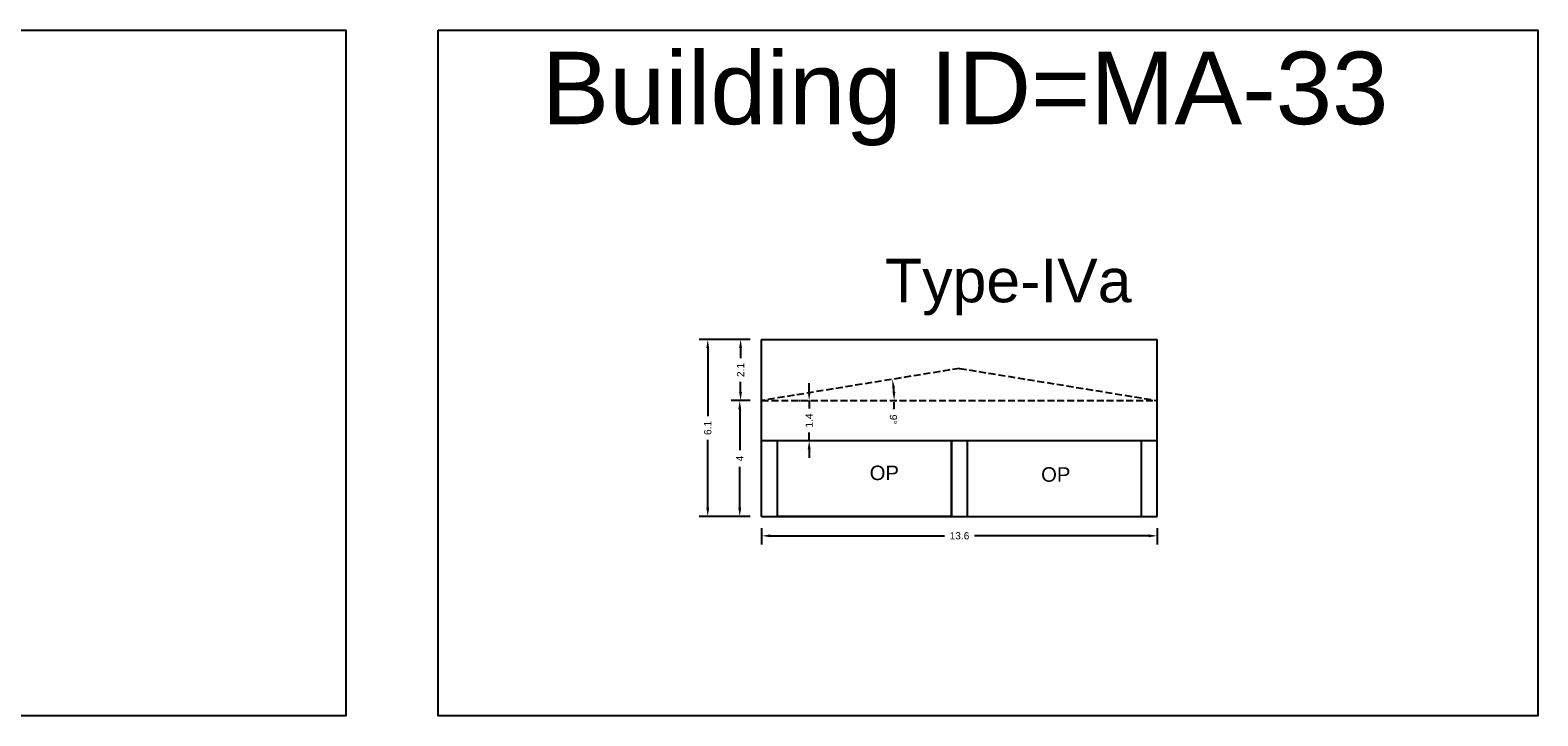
# Model space of a CAD drawing. Header units: metres. Extents: x 3416649 to 3417100, y -6712966 to -6712690.
# Tile 25 of 72: x 3416730 to 3416782, y -6712805 to -6712782. Entities that reach past the tile are written whole.
import ezdxf

# ---------------------------------------------------------------- set-up
doc = ezdxf.new("R2010")
doc.units = ezdxf.units.M
doc.linetypes.add('ACAD_ISO02W100', pattern=[15, 12, -3])
doc.layers.add('Dotted', color=7, linetype='ACAD_ISO02W100', plot=False)
doc.styles.get("Standard").update_dxf_attribs({"font": 'arial.ttf'})
doc.dimstyles.new('ISO-25', dxfattribs={"dimtxt": 0.25, "dimasz": 0.3, "dimexe": 0.3, "dimexo": 0.4, "dimgap": 0.2, "dimtad": 0, "dimdec": 1, "dimdsep": 46, "dimtxsty": 'Standard', "dimcen": 2.5, "dimadec": 0, "dimazin": 0, "dimtfac": 1, "dimtdec": 1, "dimtmove": 0, "dimatfit": 3, "dimfxl": 1, "dimarcsym": 0})

# ---------------------------------------------------------------- blocks, each defined once
blk = doc.blocks.new('*D262')
at = {"color": 0, "lineweight": -2, "transparency": 16777216}
for p, q in [((3416754.989, -6712798.976), (3416754.989, -6712799.543)), ((3416768.639, -6712798.976), (3416768.639, -6712799.543)), ((3416755.289, -6712799.243), (3416761.301, -6712799.243)), ((3416768.339, -6712799.243), (3416762.327, -6712799.243))]:
    blk.add_line(p, q, dxfattribs=at)
at = {"color": 0, "transparency": 16777216}
for points in [[(3416755.289, -6712799.193), (3416755.289, -6712799.293), (3416754.989, -6712799.243)], [(3416768.339, -6712799.193), (3416768.339, -6712799.293), (3416768.639, -6712799.243)]]:
    blk.add_solid(points, dxfattribs=at)
at = {"layer": 'Defpoints', "color": 0, "transparency": 16777216}
for p in [(3416754.989, -6712798.576), (3416768.639, -6712798.576), (3416768.639, -6712799.243)]:
    blk.add_point(p, dxfattribs=at)
at = {"color": 0, "transparency": 16777216, "insert": (3416761.814, -6712799.243), "char_height": 0.25, "attachment_point": 5}
blk.add_mtext('13.6', dxfattribs=at)
blk = doc.blocks.new('*D263')
at = {"layer": 'Defpoints', "color": 0, "ltscale": 0.02, "transparency": 16777216}
for p in [(3416761.814, -6712793.466), (3416759.536, -6712794.086), (3416754.989, -6712794.576), (3416754.989, -6712794.576), (3416768.639, -6712794.576)]:
    blk.add_point(p, dxfattribs=at)
at = {"layer": 'Dotted', "color": 0, "lineweight": -2, "ltscale": 0.02, "transparency": 16777216}
for start, end in [(3.7589, 5.4787), (356.2411, 360)]:
    blk.add_arc((3416754.989, -6712794.576), 4.574, start, end, dxfattribs=at)
at = {"layer": 'Dotted', "color": 0, "ltscale": 0.02, "transparency": 16777216}
for points in [[(3416759.492, -6712794.146), (3416759.591, -6712794.133), (3416759.503, -6712793.842)], [(3416759.602, -6712794.275), (3416759.503, -6712794.278), (3416759.562, -6712794.576)]]:
    blk.add_solid(points, dxfattribs=at)
at = {"layer": 'Dotted', "color": 0, "ltscale": 0.02, "transparency": 16777216, "insert": (3416759.53, -6712795.223), "char_height": 0.25, "attachment_point": 5, "rotation": 266.2411}
blk.add_mtext('9°', dxfattribs=at)
blk = doc.blocks.new('*D264')
at = {"color": 0, "lineweight": -2, "transparency": 16777216}
for p, q in [((3416754.589, -6712794.576), (3416753.934, -6712794.576)), ((3416754.234, -6712794.876), (3416754.234, -6712796.29)), ((3416754.234, -6712798.276), (3416754.234, -6712796.863)), ((3416754.589, -6712798.576), (3416753.934, -6712798.576))]:
    blk.add_line(p, q, dxfattribs=at)
at = {"color": 0, "transparency": 16777216}
for points in [[(3416754.184, -6712794.876), (3416754.284, -6712794.876), (3416754.234, -6712794.576)], [(3416754.184, -6712798.276), (3416754.284, -6712798.276), (3416754.234, -6712798.576)]]:
    blk.add_solid(points, dxfattribs=at)
at = {"layer": 'Defpoints', "color": 0, "transparency": 16777216}
for p in [(3416754.234, -6712794.576), (3416754.989, -6712794.576), (3416754.989, -6712798.576)]:
    blk.add_point(p, dxfattribs=at)
at = {"color": 0, "transparency": 16777216, "insert": (3416754.234, -6712796.576), "char_height": 0.25, "attachment_point": 5, "rotation": 90}
blk.add_mtext('4', dxfattribs=at)
blk = doc.blocks.new('*D265')
at = {"color": 0, "lineweight": -2, "transparency": 16777216}
for p, q in [((3416754.589, -6712792.466), (3416753.962, -6712792.466)), ((3416754.262, -6712792.766), (3416754.262, -6712793.116)), ((3416754.262, -6712794.276), (3416754.262, -6712793.927)), ((3416754.589, -6712794.576), (3416753.962, -6712794.576))]:
    blk.add_line(p, q, dxfattribs=at)
at = {"color": 0, "transparency": 16777216}
for points in [[(3416754.212, -6712792.766), (3416754.312, -6712792.766), (3416754.262, -6712792.466)], [(3416754.212, -6712794.276), (3416754.312, -6712794.276), (3416754.262, -6712794.576)]]:
    blk.add_solid(points, dxfattribs=at)
at = {"layer": 'Defpoints', "color": 0, "transparency": 16777216}
for p in [(3416754.262, -6712792.466), (3416754.989, -6712792.466), (3416754.989, -6712794.576)]:
    blk.add_point(p, dxfattribs=at)
at = {"color": 0, "transparency": 16777216, "insert": (3416754.262, -6712793.521), "char_height": 0.25, "attachment_point": 5, "rotation": 90}
blk.add_mtext('2.1', dxfattribs=at)
blk = doc.blocks.new('*D266')
at = {"color": 0, "lineweight": -2, "transparency": 16777216}
for p, q in [((3416754.589, -6712792.466), (3416752.83, -6712792.466)), ((3416753.13, -6712792.766), (3416753.13, -6712795.117)), ((3416753.13, -6712798.276), (3416753.13, -6712795.925)), ((3416754.589, -6712798.576), (3416752.83, -6712798.576))]:
    blk.add_line(p, q, dxfattribs=at)
at = {"color": 0, "transparency": 16777216}
for points in [[(3416753.08, -6712792.766), (3416753.18, -6712792.766), (3416753.13, -6712792.466)], [(3416753.08, -6712798.276), (3416753.18, -6712798.276), (3416753.13, -6712798.576)]]:
    blk.add_solid(points, dxfattribs=at)
at = {"layer": 'Defpoints', "color": 0, "transparency": 16777216}
for p in [(3416753.13, -6712792.466), (3416754.989, -6712792.466), (3416754.989, -6712798.576)]:
    blk.add_point(p, dxfattribs=at)
at = {"color": 0, "transparency": 16777216, "insert": (3416753.13, -6712795.521), "char_height": 0.25, "attachment_point": 5, "rotation": 90}
blk.add_mtext('6.1', dxfattribs=at)
blk = doc.blocks.new('*D267')
at = {"color": 0, "lineweight": -2, "transparency": 16777216}
for p, q in [((3416756.629, -6712794.276), (3416756.629, -6712793.976)), ((3416756.267, -6712794.576), (3416756.329, -6712794.576)), ((3416756.629, -6712794.576), (3416756.629, -6712794.851)), ((3416756.629, -6712795.956), (3416756.629, -6712795.682)), ((3416756.267, -6712795.956), (3416756.329, -6712795.956)), ((3416756.629, -6712796.256), (3416756.629, -6712796.556))]:
    blk.add_line(p, q, dxfattribs=at)
at = {"color": 0, "transparency": 16777216}
for points in [[(3416756.579, -6712794.276), (3416756.679, -6712794.276), (3416756.629, -6712794.576)], [(3416756.579, -6712796.256), (3416756.679, -6712796.256), (3416756.629, -6712795.956)]]:
    blk.add_solid(points, dxfattribs=at)
at = {"layer": 'Defpoints', "color": 0, "transparency": 16777216}
for p in [(3416756.629, -6712794.576), (3416756.667, -6712794.576), (3416756.667, -6712795.956)]:
    blk.add_point(p, dxfattribs=at)
at = {"color": 0, "transparency": 16777216, "insert": (3416756.629, -6712795.266), "char_height": 0.25, "attachment_point": 5, "rotation": 90}
blk.add_mtext('1.4', dxfattribs=at)

msp = doc.modelspace()

# ---------------------------------------------------------------- linework, layer by layer
for points in [[(3416691.857, -6712781.797), (3416740.65, -6712781.797), (3416740.65, -6712805.453), (3416691.857, -6712805.453)], [(3416743.833, -6712781.797), (3416781.766, -6712781.797), (3416781.766, -6712805.453), (3416743.833, -6712805.453)], [(3416755.539, -6712795.956), (3416761.539, -6712795.956), (3416761.539, -6712798.576), (3416755.539, -6712798.576)]]:
    msp.add_lwpolyline(points, close=True)
for points in [[(3416754.989, -6712792.466), (3416768.639, -6712792.466)], [(3416754.989, -6712798.576), (3416754.989, -6712792.466)], [(3416768.639, -6712798.576), (3416768.639, -6712792.466)], [(3416754.989, -6712795.956), (3416768.639, -6712795.956)], [(3416755.539, -6712798.576), (3416755.539, -6712795.956)], [(3416761.539, -6712798.576), (3416761.539, -6712795.956)], [(3416762.089, -6712798.576), (3416762.089, -6712795.956)], [(3416768.089, -6712798.576), (3416768.089, -6712795.956)], [(3416754.989, -6712798.576), (3416768.639, -6712798.576)]]:
    msp.add_lwpolyline(points)
at = {"layer": 'Dotted', "ltscale": 0.02}
for points in [[(3416761.814, -6712793.466), (3416754.989, -6712794.576)], [(3416761.814, -6712793.466), (3416768.639, -6712794.576)], [(3416754.989, -6712794.576), (3416768.639, -6712794.576)]]:
    msp.add_lwpolyline(points, dxfattribs=at)

# ---------------------------------------------------------------- texts
at = {"attachment_point": 1}
for s, width, heights, insert, char_height in [('Building ID=MA-33', 67.86454, [0.517], (3416747.397, -6712782.541), 2.5), ('Type-IVa', 9.99112, [0.517], (3416759.249, -6712789.685), 1.5), ('OP', 1.17554, [0], (3416758.716, -6712796.82), 0.5), ('OP', 1.17554, [0], (3416764.631, -6712796.876), 0.5)]:
    msp.add_mtext_dynamic_manual_height_columns(s, width=width, gutter_width=12.5, heights=heights, dxfattribs=dict(at, insert=insert, char_height=char_height))

# ---------------------------------------------------------------- dimensions: what is measured, and where the dimension line sits
for base, p1, p2, picture, middle in [((3416753.13, -6712792.466), (3416754.989, -6712798.576), (3416754.989, -6712792.466), '*D266', (3416753.13, -6712795.521)), ((3416754.262, -6712792.466), (3416754.989, -6712794.576), (3416754.989, -6712792.466), '*D265', (3416754.262, -6712793.521)), ((3416754.234, -6712794.576), (3416754.989, -6712798.576), (3416754.989, -6712794.576), '*D264', (3416754.234, -6712796.576))]:
    dim = msp.add_linear_dim(base=base, p1=p1, p2=p2, angle=90, dimstyle='ISO-25')
    dim.commit()
    dim.dimension.update_dxf_attribs({"geometry": picture, "text_midpoint": middle})
dim = msp.add_linear_dim(base=(3416756.629, -6712794.576), p1=(3416756.667, -6712795.956), p2=(3416756.667, -6712794.576), angle=90, dimstyle='ISO-25')
dim.commit()
dim.dimension.update_dxf_attribs({"geometry": '*D267', "text_midpoint": (3416756.629, -6712795.266), "dimtype": 160})
dim = msp.add_linear_dim(base=(3416768.638720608, -6712799.243171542), p1=(3416754.988720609, -6712798.576274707), p2=(3416768.638720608, -6712798.576274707), dimstyle='ISO-25')
dim.commit()
dim.dimension.update_dxf_attribs({"geometry": '*D262', "text_midpoint": (3416761.813720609, -6712799.243171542)})
at = {"layer": 'Dotted', "ltscale": 0.02}
dim = msp.add_angular_dim_2l(base=(3416759.536, -6712794.086), line1=((3416754.989, -6712794.576), (3416768.639, -6712794.576)), line2=((3416761.814, -6712793.466), (3416754.989, -6712794.576)), dimstyle='ISO-25', dxfattribs=at)
dim.commit()
dim.dimension.update_dxf_attribs({"geometry": '*D263', "text_midpoint": (3416759.53, -6712795.223)})

doc.saveas('drawing.dxf')
